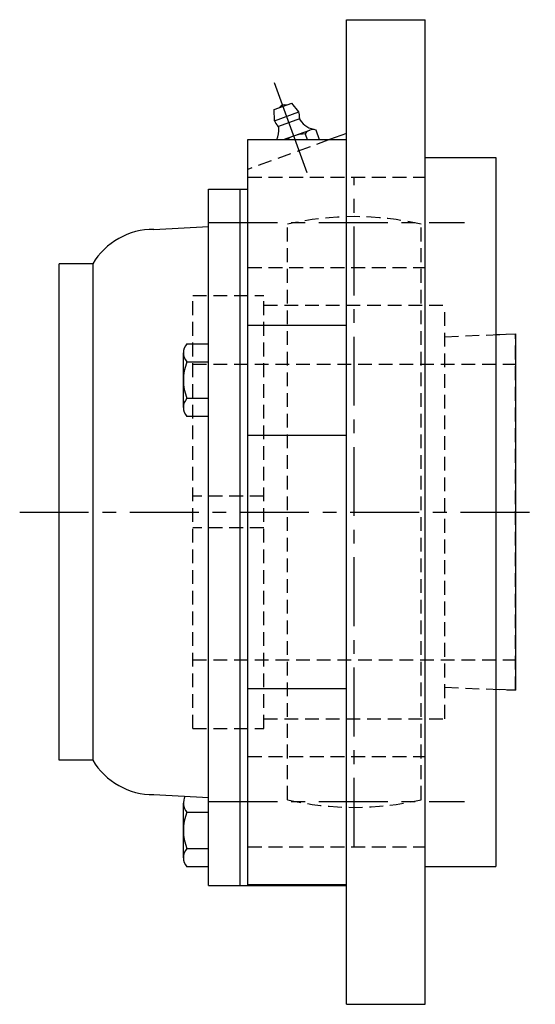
# Model space of a CAD drawing. Extents: x -135 to 306, y -135 to 306.
# Tile 7 of 7: x 175 to 306, y -125 to 125. Entities that reach past the tile are written whole.
import ezdxf

# ---------------------------------------------------------------- set-up
doc = ezdxf.new("R2010")
doc.units = 0
doc.header["$LTSCALE"] = 14
doc.linetypes.add('CENTER', pattern=[2, 1.25, -0.25, 0.25, -0.25])
doc.linetypes.add('HIDDEN', pattern=[0.375, 0.25, -0.125])
doc.layers.get('0').update_dxf_attribs({"linetype": 'CONTINUOUS'})
doc.layers.add('CENTER', color=1, linetype='CENTER')
doc.layers.add('HIDDEN', color=3, linetype='HIDDEN')

msp = doc.modelspace()

# ---------------------------------------------------------------- linework, layer by layer
for p, q in [((258, 125), (278, 125)), ((258, -125), (258, 125)), ((278, -125), (278, 125)), ((239.64, 102.19), (244.15, 103.83)), ((245.92, 101.6), (244.15, 103.83)), ((239.72, 99.34), (239.64, 102.19)), ((239.72, 99.34), (245.92, 101.6)), ((246.05, 99.79), (240.79, 97.87)), ((242.02, 94.54), (248.7, 96.97)), ((247.52, 96), (248.05, 94.54)), ((250.21, 97.04), (251.12, 94.54)), ((258, 96.1), (253.71, 94.54)), ((233, -94.84), (233, 94.54)), ((233, 94.54), (258, 94.54)), ((278, 90), (296, 90)), ((296, 90), (296, -90)), ((223, -94.84), (223, 82)), ((223, 82), (233, 82)), ((231, -94.84), (231, 82)), ((209.09, 71.77), (223, 72.5)), ((185, -63), (185, 63)), ((193.55, 63), (185, 63)), ((193.55, 63), (193.55, -63)), ((233, 47.48), (258, 47.48)), ((296, 45.04), (301, 45.25)), ((301, 45.25), (301, -45.25)), ((217.5, 42.72), (223, 42.72)), ((216.6, 26.56), (216.6, 40.41)), ((217.5, 38.1), (223, 38.1)), ((217.5, 28.87), (223, 28.87)), ((223, 24.25), (217.5, 24.25)), ((233, 19.5), (258, 19.5)), ((233, -44.85), (258, -44.85)), ((301, -45.25), (296, -45.04)), ((193.55, -63), (185, -63)), ((209.09, -71.77), (223, -72.5)), ((216.6, -87.77), (216.6, -73.91)), ((217.5, -76.22), (223, -76.22)), ((217.5, -85.46), (223, -85.46)), ((278, -90), (296, -90)), ((223, -90.08), (217.5, -90.08)), ((223, -94.84), (258, -94.84)), ((233, -94.54), (258, -94.54)), ((258, -125), (278, -125))]:
    msp.add_line(p, q)
for centre, radius, start, end in [((242.34, 101.8), 1.59, 74.1961, 145.8039), ((242.82, 100.47), 3.3, 352.9467, 20), ((246.89, 99.97), 0.8, 172.9467, 215.2157), ((242.82, 100.47), 3.3, 200, 227.0533), ((234.84, 97.04), 6, 335.4094, 4.7843), ((240.03, 97.47), 0.8, 4.7843, 47.0533), ((251.14, 102.97), 6, 215.2157, 261.1446), ((247.54, 87.49), 8.51, 90.1808, 124.1099), ((249.49, 94.79), 2.32, 71.4811, 148.5189), ((209, 53.77), 18, 89.7173, 149.1437), ((220, 40.41), 3.4, 137.2653, 222.7347), ((228.83, 33.48), 12.24, 157.8237, 202.1763), ((220, 26.56), 3.4, 137.2653, 222.7347), ((209, -53.77), 18, 210.8563, 270.2827), ((220, -73.91), 3.4, 149.5743, 222.7347), ((228.83, -80.84), 12.24, 157.8237, 202.1763), ((220, -87.77), 3.4, 137.2653, 222.7347)]:
    msp.add_arc(centre, radius, start, end)
at = {"layer": 'CENTER', "linetype": 'CONTINUOUS'}
msp.add_line((248.05, 86.09), (239.74, 108.93), dxfattribs=at)
at = {"layer": 'CENTER'}
for p, q in [((260, -85), (260, 85)), ((223, 73.54), (288, 73.54)), ((175, 0), (306, 0)), ((223, -73.54), (288, -73.54))]:
    msp.add_line(p, q, dxfattribs=at)
at = {"layer": 'HIDDEN'}
for p, q in [((253.71, 94.54), (233, 87)), ((233, 85.04), (278, 85.04)), ((243, -73.05), (243, 73.05)), ((277, -73.05), (277, 73.05)), ((233, 62.04), (278, 62.04)), ((219, -55), (219, 55)), ((219, 55), (237, 55)), ((237, -55), (237, 55)), ((237, 52.5), (283, 52.5)), ((283, -52.5), (283, 52.5)), ((283, 44.5), (301, 45.25)), ((301, -45.25), (301, 45.25)), ((219, 37.5), (301, 37.5)), ((237, 4), (219, 4)), ((237, -4), (219, -4)), ((219, -37.5), (301, -37.5)), ((283, -44.5), (301, -45.25)), ((237, -52.5), (283, -52.5)), ((219, -55), (237, -55)), ((233, -62.04), (278, -62.04)), ((233, -85.04), (278, -85.04))]:
    msp.add_line(p, q, dxfattribs=at)
for start, end in [(76.8991, 103.1009), (256.8991, 283.1009)]:
    msp.add_arc((260, 0), 75, start, end, dxfattribs=at)

doc.saveas('drawing.dxf')
